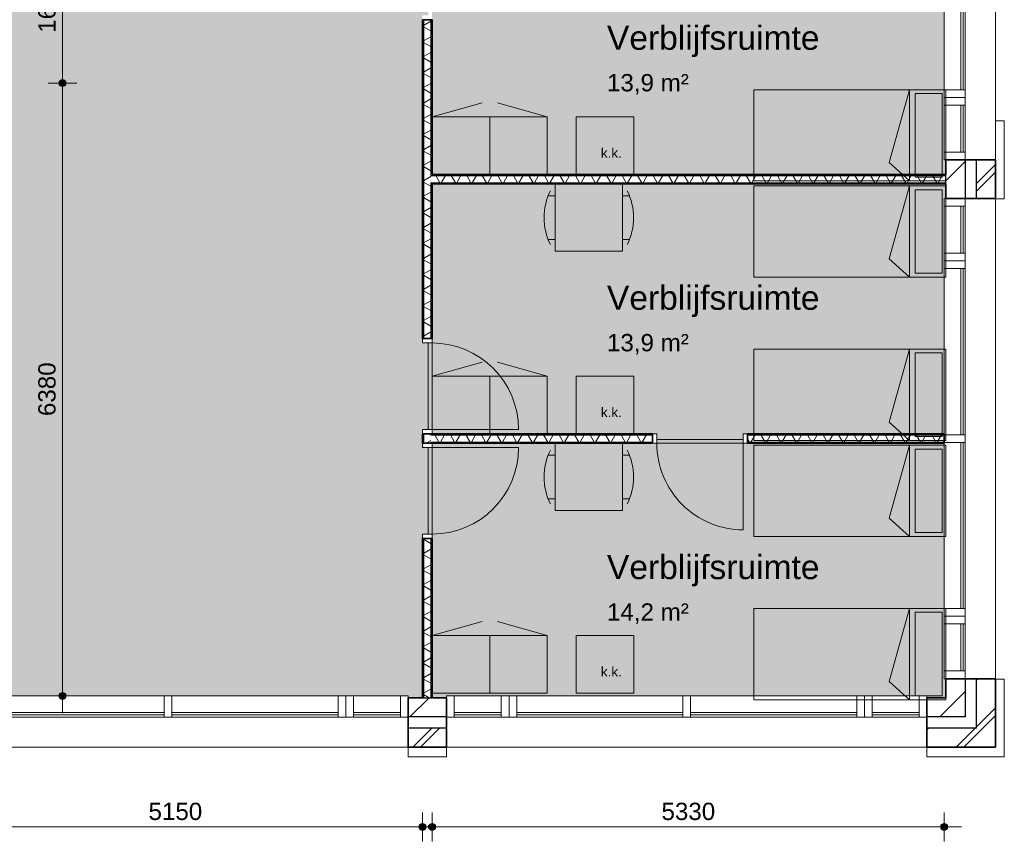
# Model space of a CAD drawing. Header units: millimetres. Extents: x 76115 to 117635, y -12665 to 37646.
# Tile 25 of 52: x 100804 to 111054, y 2172 to 10726. Entities that reach past the tile are written whole.
import ezdxf

# ---------------------------------------------------------------- set-up
doc = ezdxf.new("R2010")
doc.units = ezdxf.units.MM
doc.linetypes.add('Hidden', pattern=[4, 2, -2])
for name, color, linetype, lineweight in [('A-ANNO-DIMS', 211, 'Continuous', 9), ('A-ANNO-DIMS-100', 211, 'Continuous', 9), ('A-AREA-IDEN', 2, 'Continuous', 13), ('A-AREA-PATT', 32, 'Continuous', 9), ('A-DETL', 90, 'Continuous', 13), ('A-DOOR', 31, 'Continuous', 18), ('A-DOOR-FRAM', 31, 'Continuous', 13), ('A-GLAZ-CURT', 52, 'Continuous', 13), ('A-GLAZ-CWMG', 51, 'Continuous', 13), ('A-WALL', 113, 'Continuous', 18), ('A-WALL-PATT', 111, 'Continuous', 35), ('G-ANNO-TEXT', 231, 'Continuous', 9), ('I-WALL', 2, 'Continuous', 18)]:
    doc.layers.add(name, color=color, linetype=linetype, lineweight=lineweight)
doc.styles.add('Arial', font='arial.ttf', dxfattribs={"height": 180})
doc.styles.add('Arial_1', font='arial.ttf', dxfattribs={"height": 250})
doc.styles.add('Arial_2', font='arial.ttf', dxfattribs={"height": 100})
doc.dimstyles.new('1_8mm', dxfattribs={"dimscale": 304.8, "dimtxt": 183.646692, "dimasz": 0.918635, "dimexe": 0.492126, "dimexo": 0.0625, "dimgap": 0.059055, "dimtad": 1, "dimdec": 0, "dimrnd": 5, "dimzin": 0, "dimdsep": 46, "dimtxsty": 'Arial', "dimblk1": 'DOTSMALL', "dimblk2": 'DOTSMALL', "dimsah": 1, "dimcen": 0.09, "dimdle": 0.590551, "dimazin": 0, "dimtfac": 1, "dimtdec": 4, "dimtix": 1, "dimtmove": 0, "dimatfit": 3, "dimfxl": 0.492126, "dimfxlon": 1, "dimtvp": 1, "dimtolj": 1, "dimtzin": 0, "dimlwd": 13, "dimlwe": 13, "dimarcsym": 2})
pattern_1 = [(45, (0, 0), (-282.8427, 282.8427), []), (45, (0, 80), (-282.8427, 282.8427), [])]
pattern_2 = [(45, (0, 0), (-212.132, 212.132), [])]
pattern_3 = [(360, (104996.73, 9041.7), (4e-13, 200), []), (360, (104996.73, 9025.7), (4e-13, 200), []), (360, (104996.73, 9009.7), (4e-13, 200), []), (360, (104996.73, 8993.7), (4e-13, 200), [])]
pattern_4 = [(90, (107771.72, 9015.55), (-200, -6e-13), []), (90, (107787.72, 9015.55), (-200, -6e-13), []), (90, (107803.72, 9015.55), (-200, -6e-13), []), (90, (107819.72, 9015.55), (-200, -6e-13), [])]
pattern_5 = [(90, (107762.22, 6315.53), (-200, -7e-13), []), (90, (107778.22, 6315.53), (-200, -7e-13), []), (90, (107794.22, 6315.53), (-200, -7e-13), []), (90, (107810.22, 6315.53), (-200, -7e-13), [])]

# ---------------------------------------------------------------- blocks, each defined once
blk = doc.blocks.new('System Panel - glas_offset-35-7501420-plot_01')
at = {"layer": 'A-GLAZ-CURT'}
for p, q in [((865, 47), (-865, 47)), ((-865, 47), (-865, 22)), ((-865, 22), (865, 22)), ((865, 22), (865, 47))]:
    blk.add_line(p, q, dxfattribs=at)
blk = doc.blocks.new('Rectangular Mullion - 80x220-V1-plot_01')
at = {"layer": 'A-GLAZ-CWMG'}
for p, q in [((80788, 36266), (82518, 36266)), ((80788, 36046), (82518, 36046))]:
    blk.add_line(p, q, dxfattribs=at)
blk = doc.blocks.new('Rectangular Mullion - 80x220-7501421-plot_01')
at = {"layer": 'A-GLAZ-CWMG'}
for p, q in [((-80, 0), (0, 0)), ((-80, -220), (-80, 0)), ((0, 0), (0, -220)), ((0, -220), (-80, -220))]:
    blk.add_line(p, q, dxfattribs=at)
blk = doc.blocks.new('Rectangular Mullion - 80x220-V2-plot_01')
at = {"layer": 'A-GLAZ-CWMG'}
for p, q in [((78978, 36266), (80708, 36266)), ((78978, 36046), (80708, 36046))]:
    blk.add_line(p, q, dxfattribs=at)
blk = doc.blocks.new('Rectangular Mullion - 80x220-7501417-plot_01')
at = {"layer": 'A-GLAZ-CWMG'}
for p, q in [((-40, 0), (40, 0)), ((-40, -220), (-40, 0)), ((40, 0), (40, -220)), ((40, -220), (-40, -220))]:
    blk.add_line(p, q, dxfattribs=at)
blk = doc.blocks.new('System Panel - glas_offset-35-7501423-plot_01')
at = {"layer": 'A-GLAZ-CURT'}
for p, q in [((245, 47), (-245, 47)), ((-245, 47), (-245, 22)), ((-245, 22), (245, 22)), ((245, 22), (245, 47))]:
    blk.add_line(p, q, dxfattribs=at)
blk = doc.blocks.new('Rectangular Mullion - 80x220-7501419-plot_01')
at = {"layer": 'A-GLAZ-CWMG'}
for p, q in [((83728, 36266), (84218, 36266)), ((83728, 36046), (84218, 36046))]:
    blk.add_line(p, q, dxfattribs=at)
blk = doc.blocks.new('Rectangular Mullion - 80x220-7501424-plot_01')
at = {"layer": 'A-GLAZ-CWMG'}
for p, q in [((-80, 0), (0, 0)), ((-80, -220), (-80, 0)), ((0, 0), (0, -220)), ((0, -220), (-80, -220))]:
    blk.add_line(p, q, dxfattribs=at)
blk = doc.blocks.new('Rectangular Mullion - 80x220-7501425-plot_01')
at = {"layer": 'A-GLAZ-CWMG'}
for p, q in [((0, 0), (-80, 0)), ((-80, 0), (-80, -220)), ((0, -220), (0, 0)), ((-80, -220), (0, -220))]:
    blk.add_line(p, q, dxfattribs=at)
blk = doc.blocks.new('Rectangular Mullion - 80x220-7501422-plot_01')
at = {"layer": 'A-GLAZ-CWMG'}
for p, q in [((0, 0), (-80, 0)), ((-80, 0), (-80, -220)), ((0, -220), (0, 0)), ((-80, -220), (0, -220))]:
    blk.add_line(p, q, dxfattribs=at)
blk = doc.blocks.new('Rectangular Mullion - 80x220-7501414-plot_01')
at = {"layer": 'A-GLAZ-CWMG'}
for p, q in [((86188, 36266), (87918, 36266)), ((86198, 36046), (87918, 36046))]:
    blk.add_line(p, q, dxfattribs=at)
blk = doc.blocks.new('Rectangular Mullion - 80x220-7501416-plot_01')
at = {"layer": 'A-GLAZ-CWMG'}
for p, q in [((84378, 36266), (86108, 36266)), ((84378, 36046), (86098, 36046))]:
    blk.add_line(p, q, dxfattribs=at)
blk = doc.blocks.new('200_32_ISR_deur_binnen - dagmaat 0900x2300-7594412-plot_01')
at = {"layer": 'A-DOOR', "lineweight": 13}
blk.add_hatch(color=256, dxfattribs=at).paths.add_polyline_path([(-450, 10), (450, 10), (450, 50), (-450, 50)])
for p, q in [((-450, 50), (-450, 950)), ((-450, 50), (450, 50)), ((-450, 50), (-450, 10)), ((450, 50), (-450, 50)), ((-450, 10), (450, 10)), ((450, 10), (450, 50))]:
    blk.add_line(p, q, dxfattribs=at)
at = {"layer": 'A-DOOR', "linetype": 'Hidden', "lineweight": 13}
blk.add_line((-450, 10), (450, 10), dxfattribs=at)
at = {"layer": 'A-DOOR', "lineweight": 13}
blk.add_arc((-450, 50), 900, 360, 90, dxfattribs=at)
at = {"layer": 'A-DOOR-FRAM'}
for p, q in [((-450, 50), (-495, 50)), ((-450, -50), (-450, 50)), ((495, 50), (450, 50)), ((450, 50), (450, -50)), ((-495, -50), (-450, -50)), ((450, -50), (495, -50))]:
    blk.add_line(p, q, dxfattribs=at)
blk = doc.blocks.new('200_32_ISR_deur_binnen - dagmaat 0900x2300-7594411-plot_01')
at = {"layer": 'A-DOOR', "lineweight": 13}
blk.add_hatch(color=256, dxfattribs=at).paths.add_polyline_path([(450, -10), (-450, -10), (-450, -50), (450, -50)])
at = {"layer": 'A-DOOR', "linetype": 'Hidden', "lineweight": 13}
blk.add_line((-450, -10), (450, -10), dxfattribs=at)
at = {"layer": 'A-DOOR', "lineweight": 13}
for p, q in [((-450, -10), (450, -10)), ((-450, -50), (-450, -10)), ((-450, -50), (-450, -950)), ((-450, -50), (450, -50)), ((450, -50), (-450, -50)), ((450, -10), (450, -50))]:
    blk.add_line(p, q, dxfattribs=at)
blk.add_arc((-450, -50), 900, 270, 0, dxfattribs=at)
at = {"layer": 'A-DOOR-FRAM'}
for p, q in [((-495, 50), (-450, 50)), ((-450, 50), (-450, -50)), ((450, -50), (450, 50)), ((450, 50), (495, 50)), ((-450, -50), (-495, -50)), ((495, -50), (450, -50))]:
    blk.add_line(p, q, dxfattribs=at)
blk = doc.blocks.new('DIMBLOCK28-plot_01')
at = {"layer": 'A-ANNO-DIMS-100', "lineweight": 25}
h = blk.add_hatch(color=256, dxfattribs=at)
edge = h.paths.add_edge_path()
edge.add_arc((105097, 2322), 35, 0, 360)
h = blk.add_hatch(color=256, dxfattribs=at)
edge = h.paths.add_edge_path()
edge.add_arc((110428, 2322), 35, 0, 360)
at = {"layer": 'A-ANNO-DIMS-100', "lineweight": 13}
for p, q in [((105097, 2322), (105097, 2472)), ((110428, 2322), (110428, 2472)), ((104917, 2322), (110608, 2322)), ((105097, 2322), (105097, 2172)), ((110428, 2322), (110428, 2172))]:
    blk.add_line(p, q, dxfattribs=at)
at = {"layer": 'A-ANNO-DIMS-100', "lineweight": 25}
for centre in [(105097, 2322), (110428, 2322)]:
    blk.add_circle(centre, 35, dxfattribs=at)
at = {"layer": 'A-ANNO-DIMS-100', "color": 0, "lineweight": 13, "insert": (107485, 2574), "char_height": 180, "width": 664.52, "attachment_point": 1, "line_spacing_factor": 0.941778, "style": 'Arial'}
blk.add_mtext('5330', dxfattribs=at)
blk = doc.blocks.new('_DotSmall')
at = {"color": 0, "linetype": 'ByBlock', "const_width": 0.5}
blk.add_lwpolyline([(-0.0625, 0, 1), (0.0625, 0, 1)], format="xyb", close=True, dxfattribs=at)
blk = doc.blocks.new('DIMBLOCK53-plot_01')
at = {"layer": 'A-ANNO-DIMS-100', "lineweight": 25}
h = blk.add_hatch(color=256, dxfattribs=at)
edge = h.paths.add_edge_path()
edge.add_arc((101249, 11666), 35, 0, 360)
h = blk.add_hatch(color=256, dxfattribs=at)
edge = h.paths.add_edge_path()
edge.add_arc((101249, 10066), 35, 0, 360)
at = {"layer": 'A-ANNO-DIMS-100', "lineweight": 13}
for p, q in [((101249, 11846), (101249, 10066)), ((101249, 11666), (101099, 11666)), ((101249, 11666), (101399, 11666)), ((101249, 10066), (101099, 10066)), ((101249, 10066), (101399, 10066))]:
    blk.add_line(p, q, dxfattribs=at)
at = {"layer": 'A-ANNO-DIMS-100', "lineweight": 25}
for centre in [(101249, 11666), (101249, 10066)]:
    blk.add_circle(centre, 35, dxfattribs=at)
at = {"layer": 'A-ANNO-DIMS-100', "color": 0, "lineweight": 13, "insert": (100997, 10589), "char_height": 180, "width": 664.52, "attachment_point": 1, "rotation": 90, "line_spacing_factor": 0.941778, "style": 'Arial'}
blk.add_mtext('1600', dxfattribs=at)
blk = doc.blocks.new('DIMBLOCK54-plot_01')
at = {"layer": 'A-ANNO-DIMS-100', "lineweight": 25}
h = blk.add_hatch(color=256, dxfattribs=at)
edge = h.paths.add_edge_path()
edge.add_arc((101249, 10066), 35, 0, 360)
h = blk.add_hatch(color=256, dxfattribs=at)
edge = h.paths.add_edge_path()
edge.add_arc((101249, 3686), 35, 0, 360)
at = {"layer": 'A-ANNO-DIMS-100', "lineweight": 13}
for p, q in [((101249, 10066), (101099, 10066)), ((101249, 10066), (101249, 3506)), ((101249, 10066), (101399, 10066)), ((101249, 3686), (101099, 3686)), ((101249, 3686), (101399, 3686))]:
    blk.add_line(p, q, dxfattribs=at)
at = {"layer": 'A-ANNO-DIMS-100', "lineweight": 25}
for centre in [(101249, 10066), (101249, 3686)]:
    blk.add_circle(centre, 35, dxfattribs=at)
at = {"layer": 'A-ANNO-DIMS-100', "color": 0, "lineweight": 13, "insert": (100997, 6599), "char_height": 180, "width": 664.52, "attachment_point": 1, "rotation": 90, "line_spacing_factor": 0.941778, "style": 'Arial'}
blk.add_mtext('6380', dxfattribs=at)
blk = doc.blocks.new('DIMBLOCK56-plot_01')
at = {"layer": 'A-ANNO-DIMS-100', "lineweight": 25}
h = blk.add_hatch(color=256, dxfattribs=at)
edge = h.paths.add_edge_path()
edge.add_arc((99848, 2322), 35, 0, 360)
h = blk.add_hatch(color=256, dxfattribs=at)
edge = h.paths.add_edge_path()
edge.add_arc((104997, 2322), 35, 0, 360)
at = {"layer": 'A-ANNO-DIMS-100', "lineweight": 13}
for p, q in [((99848, 2322), (99848, 2472)), ((104997, 2322), (104997, 2472)), ((99668, 2322), (105177, 2322)), ((99848, 2322), (99848, 2172)), ((104997, 2322), (104997, 2172))]:
    blk.add_line(p, q, dxfattribs=at)
at = {"layer": 'A-ANNO-DIMS-100', "lineweight": 25}
for centre in [(99848, 2322), (104997, 2322)]:
    blk.add_circle(centre, 35, dxfattribs=at)
at = {"layer": 'A-ANNO-DIMS-100', "color": 0, "lineweight": 13, "insert": (102145, 2574), "char_height": 180, "width": 664.52, "attachment_point": 1, "line_spacing_factor": 0.941778, "style": 'Arial'}
blk.add_mtext('5150', dxfattribs=at)

msp = doc.modelspace()

# ---------------------------------------------------------------- hatches: boundary and pattern name
at = {"layer": 'A-AREA-PATT'}
h = msp.add_hatch(color=9, dxfattribs=at)
h.paths.add_polyline_path([(104851.7, 3666.6), (104996.7, 3666.6), (104996.7, 5370.5), (105046.7, 5370.5), (105046.7, 6270.5), (104996.7, 6270.5), (104996.7, 6460.5), (105046.7, 6460.5), (105046.7, 7360.5), (104996.7, 7360.5), (104996.7, 10770.6), (105046.7, 10770.6), (105046.7, 11670.6), (104996.7, 11670.6), (104996.7, 11860.6), (105046.7, 11860.6), (105046.7, 12760.6), (104996.7, 12760.6), (104996.7, 14516.8), (109547.8, 14516.8), (109547.8, 16170.6), (109597.8, 16170.6), (109597.8, 17070.6), (109547.8, 17070.6), (109547.8, 17260.6), (109597.8, 17260.6), (109597.8, 18160.6), (109547.8, 18160.6), (109547.8, 21570.6), (109597.8, 21570.6), (109597.8, 22470.6), (109547.8, 22470.6), (109547.8, 22660.6), (109597.8, 22660.6), (109597.8, 23560.6), (109547.8, 23560.6), (109547.8, 26970.7), (109597.8, 26970.7), (109597.8, 27870.7), (109547.8, 27870.7), (109547.8, 28060.7), (109597.8, 28060.7), (109597.8, 28960.7), (109547.8, 28960.7), (109547.8, 32370.7), (109597.8, 32370.7), (109597.8, 33270.7), (109547.8, 33270.7), (109547.8, 33460.7), (109597.8, 33460.7), (109597.8, 34360.7), (109547.8, 34360.7), (109547.8, 36045.8), (107797.8, 36045.8), (107797.8, 30115.8), (106042.8, 30115.8), (106042.8, 30165.8), (105142.8, 30165.8), (105142.8, 30115.8), (104952.8, 30115.8), (104952.8, 30165.8), (104052.8, 30165.8), (104052.8, 30115.8), (100642.7, 30115.8), (100642.7, 30165.8), (99742.7, 30165.8), (99742.7, 30115.8), (99552.7, 30115.8), (99552.7, 30165.8), (98652.7, 30165.8), (98652.7, 30115.8), (95242.7, 30115.8), (95242.7, 30165.8), (94342.7, 30165.8), (94342.7, 30115.8), (94152.7, 30115.8), (94152.7, 30165.8), (93252.7, 30165.8), (93252.7, 30115.8), (89842.7, 30115.8), (89842.7, 30165.8), (88942.7, 30165.8), (88942.7, 30115.8), (88752.7, 30115.8), (88752.7, 30165.8), (87852.7, 30165.8), (87852.7, 30115.8), (86097.7, 30115.8), (86097.7, 36045.8), (84347.7, 36045.8), (84347.7, 34360.8), (84297.7, 34360.8), (84297.7, 33460.8), (84347.7, 33460.8), (84347.7, 33270.8), (84297.7, 33270.8), (84297.7, 32370.8), (84347.7, 32370.8), (84347.7, 28960.8), (84297.7, 28960.8), (84297.7, 28060.8), (84347.7, 28060.8), (84347.7, 27870.8), (84297.7, 27870.8), (84297.7, 26970.8), (84347.7, 26970.8), (84347.7, 23560.7), (84297.7, 23560.7), (84297.7, 22660.7), (84347.7, 22660.7), (84347.7, 22470.7), (84297.7, 22470.7), (84297.7, 21570.7), (84347.7, 21570.7), (84347.7, 18160.7), (84297.7, 18160.7), (84297.7, 17260.7), (84347.7, 17260.7), (84347.7, 17070.7), (84297.7, 17070.7), (84297.7, 16170.7), (84347.7, 16170.7), (84347.7, 12760.7), (84297.7, 12760.7), (84297.7, 11860.7), (84347.7, 11860.7), (84347.7, 11670.7), (84297.7, 11670.7), (84297.7, 10770.7), (84347.7, 10770.7), (84347.7, 7360.6), (84297.7, 7360.6), (84297.7, 6460.6), (84347.7, 6460.6), (84347.7, 6270.6), (84297.7, 6270.6), (84297.7, 5370.6), (84347.7, 5370.6), (84347.7, 3685.6), (86107.7, 3685.6), (86107.7, 5265.6), (86157.7, 5265.6), (86157.7, 6165.6), (86107.7, 6165.6), (86107.7, 6265.6), (85847.4, 6265.6), (85847.4, 14015.7), (94347.7, 14015.7), (94347.7, 12810.7), (94297.7, 12810.7), (94297.7, 11910.7), (94347.7, 11910.7), (94347.7, 10065.7), (96777.8, 10065.7), (96777.8, 10665.7), (96827.8, 10665.7), (96827.8, 11565.7), (96777.8, 11565.7), (96777.8, 14015.7), (100677.8, 14015.7), (100677.8, 6265.6), (99847.7, 6265.6), (99847.7, 3685.6), (100417.7, 3685.6), (100417.8, 3685.6), (104847.8, 3685.6), (104847.8, 3666.6)])
h.paths.add_polyline_path([(99797.7, 4065.6), (99807.7, 4065.6), (99807.7, 5865.6), (99797.7, 5865.6), (99797.7, 4460.5)])
h.paths.add_polyline_path([(85887.4, 6410.6), (85897.4, 6410.6), (85897.4, 7310.6), (85887.4, 7309.8)])
h.paths.add_polyline_path([(95192.7, 9965.7), (95992.7, 9965.7), (95992.7, 10025.7), (94392.7, 10025.7), (94392.7, 9965.7)])
h.paths.add_polyline_path([(102647.6, 11465.4), (102047.6, 11465.4), (102047.6, 12065.4), (102647.6, 12065.4), (102647.6, 11583.8)])
h.paths.add_polyline_path([(99177.8, 13965.7), (99177.8, 13975.7), (98277.8, 13975.7), (98277.8, 13965.7)])
h.paths.add_polyline_path([(86947.4, 13965.7), (86947.4, 13975.7), (86047.4, 13975.7), (86047.4, 13965.7), (86447.4, 13965.7)])
h.paths.add_polyline_path([(100479.8, 15865.8), (100089.8, 15865.8), (100089.8, 15915.8), (99189.8, 15915.8), (99189.8, 15865.8), (96379.8, 15865.8), (96379.8, 15915.8), (95479.8, 15915.8), (95479.8, 15865.8), (94769.8, 15865.8), (94769.8, 15915.8), (93869.8, 15915.8), (93869.8, 15865.8), (93204.8, 15865.8), (93204.8, 15915.8), (92304.8, 15915.8), (92304.8, 15865.8), (91639.8, 15865.8), (91639.8, 15915.8), (90739.8, 15915.8), (90739.8, 15865.8), (90074.8, 15865.8), (90074.8, 15915.8), (89174.8, 15915.8), (89174.8, 15865.8), (88509.8, 15865.8), (88509.8, 15915.8), (87609.8, 15915.8), (87609.8, 15865.8), (86947.4, 15865.8), (86947.4, 15915.8), (86047.4, 15915.8), (86047.4, 15865.8), (85847.4, 15865.8), (85847.4, 23365.8), (86047.4, 23365.8), (86047.4, 23315.8), (86947.4, 23315.8), (86947.4, 23365.8), (87609.8, 23365.8), (87609.8, 23315.8), (88509.8, 23315.8), (88509.8, 23365.8), (89174.8, 23365.8), (89174.8, 23315.8), (90074.8, 23315.8), (90074.8, 23365.8), (90739.8, 23365.8), (90739.8, 23315.8), (91639.8, 23315.8), (91639.8, 23365.8), (92304.8, 23365.8), (92304.8, 23315.8), (93204.8, 23315.8), (93204.8, 23365.8), (93869.8, 23365.8), (93869.8, 23315.8), (94769.8, 23315.8), (94769.8, 23365.8), (95479.8, 23365.8), (95479.8, 23315.8), (96379.8, 23315.8), (96379.8, 23365.8), (99189.8, 23365.8), (99189.8, 23315.8), (100089.8, 23315.8), (100089.8, 23365.8), (100479.8, 23365.8), (100479.8, 23315.8), (101379.8, 23315.8), (101379.8, 23365.8), (104189.8, 23365.8), (104189.8, 23315.8), (105089.8, 23315.8), (105089.8, 23365.8), (105334.8, 23365.8), (105334.8, 15865.8), (105089.8, 15865.8), (105089.8, 15915.8), (104189.8, 15915.8), (104189.8, 15865.8), (101379.8, 15865.8), (101379.8, 15915.8), (100479.8, 15915.8), (100479.8, 15878.3)])
h.paths.add_polyline_path([(85897.4, 24961.5), (85847.4, 24961.5), (85847.4, 25561.5), (85948.2, 25561.5), (85948.2, 28065.8), (88547.4, 28065.8), (88547.4, 28265.6), (89147.4, 28265.6), (89147.4, 28065.8), (105497.8, 28065.8), (105497.8, 25165.7), (86447.4, 25165.7), (86447.4, 24961.5)])
h.paths.add_polyline_path([(99746.3, 25205.7), (99785.4, 25205.7), (99785.4, 25265.7), (99010.4, 25265.7), (99010.4, 25205.7)])
h.paths.add_polyline_path([(100647.9, 25205.7), (101547.9, 25205.7), (101547.9, 25265.7), (100647.9, 25265.7)])
h.paths.add_polyline_path([(95284.8, 25205.7), (95935.2, 25205.7), (95935.2, 25265.7), (95160.2, 25265.7), (95160.2, 25205.7)])
h.paths.add_polyline_path([(101547.9, 27965.8), (101547.9, 28025.8), (100647.9, 28025.8), (100647.9, 27965.8), (101533.2, 27965.8)])
h.paths.add_polyline_path([(93619.7, 28015.8), (93747.2, 28015.8), (93747.2, 28025.8), (92847.2, 28025.8), (92847.2, 28015.8)])
h.paths.add_polyline_path([(90097.3, 28015.8), (90096.7, 28025.8), (89197.3, 28025.8), (89197.3, 28015.8), (89535.4, 28015.8)])
h.paths.add_polyline_path([(87048.2, 28015.8), (87048.2, 28025.8), (86148.2, 28025.8), (86148.2, 28015.8)])
h = msp.add_hatch(color=9, dxfattribs=at)
h.paths.add_polyline_path([(110427.7, 9115.5), (110446.7, 9115.5), (110446.7, 9265.5), (110427.7, 9265.5), (110427.7, 11715.6), (105096.7, 11715.6), (105096.7, 9115.5), (109957.2, 9115.5)])
h.paths.add_polyline_path([(105056.7, 10770.6), (105056.7, 11670.6), (105046.7, 11670.6), (105046.7, 10770.6)])
h.paths.add_polyline_path([(108135.8, 11755.6), (108336.7, 11755.6), (108336.7, 11765.6), (107436.7, 11765.6), (107436.7, 11755.6)])
h = msp.add_hatch(color=9, dxfattribs=at)
h.paths.add_polyline_path([(107436.7, 6365.5), (108336.7, 6365.5), (108336.7, 6415.5), (110427.7, 6415.5), (110427.7, 8865.5), (110446.7, 8865.5), (110446.7, 9015.5), (105096.7, 9015.5), (105096.7, 6415.5), (107436.7, 6415.5), (107436.7, 6403)])
h.paths.add_polyline_path([(105056.7, 6460.5), (105056.7, 7360.5), (105046.7, 7360.5), (105046.7, 6460.5)])
h = msp.add_hatch(color=9, dxfattribs=at)
h.paths.add_polyline_path([(110427.7, 3666.6), (110446.7, 3666.6), (110446.7, 3865.5), (110427.7, 3865.5), (110427.7, 6315.5), (105096.7, 6315.5), (105096.7, 3666.6), (105247.8, 3666.6), (105247.8, 3685.6), (110247.8, 3685.6), (110247.8, 3666.6)])
h.paths.add_polyline_path([(105056.7, 5370.5), (105056.7, 6270.5), (105046.7, 6270.5), (105046.7, 5370.5)])
h.paths.add_polyline_path([(107436.7, 6355.5), (108336.7, 6355.5), (108336.7, 6365.5), (107436.7, 6365.5)])
at = {"layer": 'A-WALL-PATT', "lineweight": 9}
h = msp.add_hatch(dxfattribs=at)
h.set_pattern_fill('FP_39', color=256, angle=90, style=0, pattern_type=2)
h.set_pattern_definition(pattern_3)
h.paths.add_polyline_path([(105009.2, 3666.6), (105009.2, 5325.5), (104996.7, 5325.5), (104996.7, 3666.6)])
h.paths.add_polyline_path([(105009.2, 6315.5), (105009.2, 6415.5), (104996.7, 6415.5), (104996.7, 6315.5)])
h.paths.add_polyline_path([(104996.7, 7405.5), (105009.2, 7405.5), (105009.2, 10725.6), (104996.7, 10725.6), (104996.7, 8734.5)])
h.paths.add_polyline_path([(105009.2, 11715.6), (105009.2, 11815.6), (104996.7, 11815.6), (104996.7, 11715.6)])
h.paths.add_polyline_path([(105009.2, 12805.6), (105009.2, 14504.3), (104996.7, 14504.3), (104996.7, 12805.6)])
h = msp.add_hatch(dxfattribs=at)
h.set_pattern_fill('FP_2', color=256, angle=45, style=0, pattern_type=2)
h.set_pattern_definition(pattern_2)
h.paths.add_polyline_path([(110446.7, 3666.6), (110646.7, 3666.6), (110646.7, 3865.5), (110446.7, 3865.5)])
h.paths.add_polyline_path([(110646.7, 8865.5), (110646.7, 9265.5), (110446.7, 9265.5), (110446.7, 8865.5)])
h.paths.add_polyline_path([(110646.7, 14265.8), (110646.7, 14466.8), (110446.7, 14466.8), (110446.7, 14265.8)])
h = msp.add_hatch(dxfattribs=at)
h.set_pattern_fill('FP_40', color=256, angle=60, style=0, pattern_type=2)
h.set_pattern_definition([(330, (104996.73, 9041.7), (70, 121.2436), []), (30, (104996.73, 9041.7), (-70, 121.2436), [])])
h.paths.add_polyline_path([(105084.2, 3666.6), (105084.2, 5325.5), (105009.2, 5325.5), (105009.2, 3666.6)])
h.paths.add_polyline_path([(105009.2, 6315.5), (105084.2, 6315.5), (105084.2, 6415.5), (105009.2, 6415.5)])
h.paths.add_polyline_path([(105084.2, 7405.5), (105084.2, 10725.6), (105009.2, 10725.6), (105009.2, 7405.5)])
h.paths.add_polyline_path([(105009.2, 11715.6), (105084.2, 11715.6), (105084.2, 11815.6), (105009.2, 11815.6)])
h.paths.add_polyline_path([(105009.2, 12805.6), (105084.2, 12805.6), (105084.2, 14429.3), (105009.2, 14429.3), (105009.2, 13008.5)])
h = msp.add_hatch(dxfattribs=at)
h.set_pattern_fill('FP_39', color=256, angle=90, style=0, pattern_type=2)
h.set_pattern_definition(pattern_3)
h.paths.add_polyline_path([(105084.2, 3666.6), (105096.7, 3666.6), (105096.7, 5325.5), (105084.2, 5325.5), (105084.2, 4460.5)])
h.paths.add_polyline_path([(105084.2, 6315.5), (105096.7, 6315.5), (105096.7, 6328), (105084.2, 6328)])
h.paths.add_polyline_path([(105096.7, 6403), (105096.7, 6415.5), (105084.2, 6415.5), (105084.2, 6403)])
h.paths.add_polyline_path([(105084.2, 7405.5), (105096.7, 7405.5), (105096.7, 9028), (105084.2, 9028), (105084.2, 8734.5)])
h.paths.add_polyline_path([(105084.2, 9103), (105096.7, 9103), (105096.7, 10725.6), (105084.2, 10725.6)])
h.paths.add_polyline_path([(105084.2, 11715.6), (105096.7, 11715.6), (105096.7, 11728.1), (105084.2, 11728.1)])
h.paths.add_polyline_path([(105096.7, 11803.1), (105096.7, 11815.6), (105084.2, 11815.6), (105084.2, 11803.1)])
h.paths.add_polyline_path([(105096.7, 12805.6), (105096.7, 14416.8), (105084.2, 14416.8), (105084.2, 12805.6)])
h = msp.add_hatch(dxfattribs=at)
h.set_pattern_fill('FP_1', color=256, style=0, pattern_type=2)
h.set_pattern_definition(pattern_1)
h.paths.add_polyline_path([(110761.7, 3351.6), (110961.7, 3351.6), (110961.7, 3865.5), (110761.7, 3865.5), (110761.7, 3466.6)])
h.paths.add_polyline_path([(110961.7, 8865.5), (110961.7, 9265.5), (110761.7, 9265.5), (110761.7, 8865.5)])
h = msp.add_hatch(dxfattribs=at)
h.set_pattern_fill('FP_44', color=256, angle=60, style=0, pattern_type=2)
h.set_pattern_definition([(60, (107771.72, 9015.55), (-121.2436, 70), []), (120, (107771.72, 9015.55), (-121.2436, -70), [])])
h.paths.add_polyline_path([(109957.2, 9028), (110446.7, 9028), (110446.7, 9103), (105084.2, 9103), (105084.2, 9028), (105872.8, 9028)])
h = msp.add_hatch(dxfattribs=at)
h.set_pattern_fill('FP_43', color=256, angle=90, style=0, pattern_type=2)
h.set_pattern_definition(pattern_4)
h.paths.add_polyline_path([(110446.7, 9103), (110446.7, 9115.5), (105096.7, 9115.5), (105096.7, 9103), (109957.2, 9103)])
h = msp.add_hatch(dxfattribs=at)
h.set_pattern_fill('FP_43', color=256, angle=90, style=0, pattern_type=2)
h.set_pattern_definition(pattern_4)
h.paths.add_polyline_path([(110446.7, 9015.5), (110446.7, 9028), (105096.7, 9028), (105096.7, 9015.5), (109957.2, 9015.5)])
h = msp.add_hatch(dxfattribs=at)
h.set_pattern_fill('FP_48', color=256, angle=60, style=0, pattern_type=2)
h.set_pattern_definition([(60, (107762.22, 6315.53), (-121.2436, 70), []), (120, (107762.22, 6315.53), (-121.2436, -70), [])])
h.paths.add_polyline_path([(109957.2, 6328), (110427.7, 6328), (110427.7, 6403), (108381.7, 6403), (108381.7, 6328)])
h.paths.add_polyline_path([(107391.7, 6328), (107391.7, 6403), (105084.2, 6403), (105084.2, 6328), (105872.8, 6328)])
h = msp.add_hatch(dxfattribs=at)
h.set_pattern_fill('FP_47', color=256, angle=90, style=0, pattern_type=2)
h.set_pattern_definition(pattern_5)
h.paths.add_polyline_path([(109957.2, 6403), (110427.7, 6403), (110427.7, 6415.5), (108381.7, 6415.5), (108381.7, 6403)])
h.paths.add_polyline_path([(107391.7, 6403), (107391.7, 6415.5), (105096.7, 6415.5), (105096.7, 6403), (105872.8, 6403)])
h = msp.add_hatch(dxfattribs=at)
h.set_pattern_fill('FP_47', color=256, angle=90, style=0, pattern_type=2)
h.set_pattern_definition(pattern_5)
h.paths.add_polyline_path([(110427.7, 6315.5), (110427.7, 6328), (108381.7, 6328), (108381.7, 6315.5), (109957.2, 6315.5)])
h.paths.add_polyline_path([(107391.7, 6315.5), (107391.7, 6328), (105096.7, 6328), (105096.7, 6315.5), (105872.8, 6315.5)])
h = msp.add_hatch(dxfattribs=at)
h.set_pattern_fill('FP_2', color=256, angle=45, style=0, pattern_type=2)
h.set_pattern_definition(pattern_2)
h.paths.add_polyline_path([(110646.7, 3466.6), (110646.7, 3666.6), (110247.8, 3666.6), (110247.8, 3466.6)])
h.paths.add_polyline_path([(105247.8, 3466.6), (105247.8, 3666.6), (104847.8, 3666.6), (104847.8, 3466.6), (104851.7, 3466.6)])
h.paths.add_polyline_path([(99961.7, 3466.6), (100161.7, 3466.6), (100161.7, 3666.6), (99846.7, 3666.6), (99846.7, 3466.6)])
h = msp.add_hatch(dxfattribs=at)
h.set_pattern_fill('FP_1', color=256, style=0, pattern_type=2)
h.set_pattern_definition(pattern_1)
h.paths.add_polyline_path([(110247.8, 3151.6), (110961.7, 3151.6), (110961.7, 3351.6), (110247.8, 3351.6)])
h.paths.add_polyline_path([(105247.8, 3151.6), (105247.8, 3351.6), (104847.8, 3351.6), (104847.8, 3151.6), (104851.7, 3151.6)])

# ---------------------------------------------------------------- linework, layer by layer
at = {"layer": 'A-DETL', "lineweight": 9}
for p, q in [((108446.7, 9046.5), (108446.7, 9996.5)), ((108446.7, 9996.5), (110446.7, 9996.5)), ((109854.9, 9237.2), (110066.7, 9996.5)), ((110066.7, 9996.5), (110066.7, 9046.5)), ((110406.7, 9956.5), (110126.7, 9956.5)), ((110126.7, 9956.5), (110126.7, 9086.5)), ((110406.7, 9086.5), (110406.7, 9956.5)), ((110446.7, 9046.5), (110446.7, 9996.5)), ((110066.7, 9046.5), (109854.9, 9237.2)), ((110446.7, 9046.5), (108446.7, 9046.5)), ((110126.7, 9086.5), (110406.7, 9086.5)), ((108446.7, 8045.5), (108446.7, 8995.5)), ((108446.7, 8995.5), (110446.7, 8995.5)), ((109854.9, 8236.2), (110066.7, 8995.5)), ((110066.7, 8995.5), (110066.7, 8045.5)), ((110406.7, 8955.5), (110126.7, 8955.5)), ((110126.7, 8955.5), (110126.7, 8085.5)), ((110406.7, 8085.5), (110406.7, 8955.5)), ((110446.7, 8045.5), (110446.7, 8995.5)), ((110066.7, 8045.5), (109854.9, 8236.2)), ((110446.7, 8045.5), (108446.7, 8045.5)), ((110126.7, 8085.5), (110406.7, 8085.5)), ((108446.7, 6346.5), (108446.7, 7296.5)), ((108446.7, 7296.5), (110446.7, 7296.5)), ((109854.9, 6537.2), (110066.7, 7296.5)), ((110066.7, 7296.5), (110066.7, 6346.5)), ((110446.7, 6346.5), (110446.7, 7296.5)), ((110406.7, 7256.5), (110126.7, 7256.5)), ((110126.7, 7256.5), (110126.7, 6386.5)), ((110406.7, 6386.5), (110406.7, 7256.5)), ((110066.7, 6346.5), (109854.9, 6537.2)), ((110126.7, 6386.5), (110406.7, 6386.5)), ((110446.7, 6346.5), (108446.7, 6346.5)), ((108446.7, 5345.5), (108446.7, 6295.5)), ((108446.7, 6295.5), (110446.7, 6295.5)), ((109854.9, 5536.2), (110066.7, 6295.5)), ((110066.7, 6295.5), (110066.7, 5345.5)), ((110406.7, 6255.5), (110126.7, 6255.5)), ((110126.7, 6255.5), (110126.7, 5385.5)), ((110406.7, 5385.5), (110406.7, 6255.5)), ((110446.7, 5345.5), (110446.7, 6295.5)), ((110066.7, 5345.5), (109854.9, 5536.2)), ((110446.7, 5345.5), (108446.7, 5345.5)), ((110126.7, 5385.5), (110406.7, 5385.5)), ((108446.7, 3646.5), (108446.7, 4596.5)), ((108446.7, 4596.5), (110446.7, 4596.5)), ((109854.9, 3837.2), (110066.7, 4596.5)), ((110066.7, 4596.5), (110066.7, 3646.5)), ((110406.7, 4556.5), (110126.7, 4556.5)), ((110126.7, 4556.5), (110126.7, 3686.5)), ((110406.7, 3686.5), (110406.7, 4556.5)), ((110446.7, 3646.5), (110446.7, 4596.5)), ((110066.7, 3646.5), (109854.9, 3837.2)), ((110446.7, 3646.5), (108446.7, 3646.5)), ((110126.7, 3686.5), (110406.7, 3686.5))]:
    msp.add_line(p, q, dxfattribs=at)
at = {"layer": 'A-DETL'}
for p, q in [((105096.7, 9715.5), (105616.9, 9860.6)), ((106296.7, 9715.5), (105776.6, 9860.6)), ((105696.7, 9715.5), (105096.7, 9715.5)), ((105096.7, 9115.5), (105096.7, 9715.5)), ((105696.7, 9115.5), (105696.7, 9715.5)), ((106296.7, 9715.5), (105696.7, 9715.5)), ((106296.7, 9115.5), (106296.7, 9715.5)), ((106596.7, 9115.5), (106596.7, 9715.5)), ((106596.7, 9715.5), (107196.7, 9715.5)), ((107196.7, 9715.5), (107196.7, 9115.5)), ((105096.7, 9115.5), (105696.7, 9115.5)), ((105696.7, 9115.5), (106296.7, 9115.5)), ((107196.7, 9115.5), (106596.7, 9115.5)), ((107078.7, 9015.5), (106378.7, 9015.5)), ((106378.7, 9015.5), (106378.7, 8315.5)), ((107078.7, 8315.5), (107078.7, 9015.5)), ((106305.4, 8890.7), (106378.7, 8890.7)), ((107152.1, 8890.7), (107078.7, 8890.7)), ((106305.4, 8438.3), (106378.7, 8438.3)), ((107152.1, 8438.3), (107078.7, 8438.3)), ((106378.7, 8315.5), (107078.7, 8315.5)), ((105096.7, 7015.5), (105616.9, 7160.6)), ((106296.7, 7015.5), (105776.6, 7160.6)), ((105696.7, 7015.5), (105096.7, 7015.5)), ((105096.7, 6415.5), (105096.7, 7015.5)), ((105696.7, 6415.5), (105696.7, 7015.5)), ((106296.7, 7015.5), (105696.7, 7015.5)), ((106296.7, 6415.5), (106296.7, 7015.5)), ((106596.7, 6415.5), (106596.7, 7015.5)), ((106596.7, 7015.5), (107196.7, 7015.5)), ((107196.7, 7015.5), (107196.7, 6415.5)), ((105096.7, 6415.5), (105696.7, 6415.5)), ((105696.7, 6415.5), (106296.7, 6415.5)), ((107196.7, 6415.5), (106596.7, 6415.5)), ((107078.7, 6315.5), (106378.7, 6315.5)), ((106378.7, 6315.5), (106378.7, 5615.5)), ((107078.7, 5615.5), (107078.7, 6315.5)), ((106305.4, 6190.7), (106378.7, 6190.7)), ((107152.1, 6190.7), (107078.7, 6190.7)), ((106305.4, 5738.2), (106378.7, 5738.2)), ((107152.1, 5738.2), (107078.7, 5738.2)), ((106378.7, 5615.5), (107078.7, 5615.5)), ((105096.7, 4315.5), (105616.9, 4460.6)), ((106296.7, 4315.5), (105776.6, 4460.6)), ((105696.7, 4315.5), (105096.7, 4315.5)), ((105096.7, 3715.5), (105096.7, 4315.5)), ((105696.7, 3715.5), (105696.7, 4315.5)), ((106296.7, 4315.5), (105696.7, 4315.5)), ((106296.7, 3715.5), (106296.7, 4315.5)), ((106596.7, 3715.5), (106596.7, 4315.5)), ((106596.7, 4315.5), (107196.7, 4315.5)), ((107196.7, 4315.5), (107196.7, 3715.5)), ((105096.7, 3715.5), (105696.7, 3715.5)), ((105696.7, 3715.5), (106296.7, 3715.5)), ((107196.7, 3715.5), (106596.7, 3715.5))]:
    msp.add_line(p, q, dxfattribs=at)
for centre, start, end in [((106888.6, 8664.5), 153.41048, 206.58952), ((106568.9, 8664.5), 333.41048, 26.58952), ((106888.6, 5964.5), 153.41048, 206.58952), ((106568.9, 5964.5), 333.41048, 26.58952)]:
    msp.add_arc(centre, 625.6, start, end, dxfattribs=at)
at = {"layer": 'A-WALL'}
for p, q in [((110961.7, 13951.8), (110961.7, 9265.5)), ((110961.7, 9673), (111054.1, 9673)), ((111054.1, 8859), (111054.1, 9673)), ((110961.7, 8865.5), (110961.7, 3865.5)), ((110961.7, 8859), (111054.1, 8859)), ((111054.1, 3859), (110961.7, 3859)), ((111054.1, 3859), (111054.1, 3051.6)), ((104847.8, 3151.6), (100161.7, 3151.6)), ((104847.8, 3151.6), (104847.8, 3051.6)), ((105247.8, 3051.6), (105247.8, 3151.6)), ((110247.8, 3151.6), (105247.8, 3151.6)), ((110247.8, 3151.6), (110247.8, 3051.6)), ((105247.8, 3051.6), (104847.8, 3051.6)), ((110247.8, 3051.6), (111054.1, 3051.6))]:
    msp.add_line(p, q, dxfattribs=at)
at = {"layer": 'A-WALL', "lineweight": 25}
for p, q in [((105009.2, 10725.6), (105009.2, 7405.5)), ((105084.2, 10725.6), (105084.2, 9103)), ((110646.7, 9265.5), (110646.7, 8865.5)), ((110761.7, 9265.5), (110761.7, 8865.5)), ((105084.2, 9103), (110446.7, 9103)), ((105084.2, 9028), (105084.2, 7405.5)), ((105084.2, 9028), (110446.7, 9028)), ((110446.7, 9015.5), (110446.7, 9115.5)), ((105009.2, 6415.5), (105009.2, 6315.5)), ((105084.2, 6415.5), (105084.2, 6403)), ((105084.2, 6403), (107391.7, 6403)), ((108381.7, 6403), (110427.7, 6403)), ((105084.2, 6328), (105084.2, 6315.5)), ((105084.2, 6328), (107391.7, 6328)), ((108381.7, 6328), (110427.7, 6328)), ((105009.2, 5325.5), (105009.2, 3666.6)), ((105084.2, 5325.5), (105084.2, 3666.6)), ((110646.7, 3865.5), (110646.7, 3466.6)), ((110761.7, 3865.5), (110761.7, 3351.6)), ((104996.7, 3666.6), (105096.7, 3666.6)), ((105247.8, 3466.6), (104847.8, 3466.6)), ((110646.7, 3466.6), (110247.8, 3466.6)), ((105247.8, 3351.6), (104847.8, 3351.6)), ((110761.7, 3351.6), (110247.8, 3351.6))]:
    msp.add_line(p, q, dxfattribs=at)
at = {"layer": 'A-WALL', "lineweight": 35}
for p, q in [((110961.7, 9265.5), (110446.7, 9265.5)), ((110446.7, 9265.5), (110446.7, 9115.5)), ((110961.7, 8865.5), (110961.7, 9265.5)), ((110446.7, 9015.5), (110446.7, 8865.5)), ((110446.7, 8865.5), (110961.7, 8865.5)), ((110961.7, 3865.5), (110446.7, 3865.5)), ((110446.7, 3865.5), (110446.7, 3666.6)), ((110961.7, 3151.6), (110961.7, 3865.5)), ((104996.7, 3666.6), (104847.8, 3666.6)), ((104847.8, 3666.6), (104847.8, 3151.6)), ((105247.8, 3666.6), (105096.7, 3666.6)), ((105247.8, 3151.6), (105247.8, 3666.6)), ((110446.7, 3666.6), (110247.8, 3666.6)), ((110247.8, 3666.6), (110247.8, 3151.6)), ((104847.8, 3151.6), (105247.8, 3151.6)), ((110247.8, 3151.6), (110961.7, 3151.6))]:
    msp.add_line(p, q, dxfattribs=at)
at = {"layer": 'I-WALL', "lineweight": 35}
for p, q in [((105096.7, 10725.6), (104996.7, 10725.6)), ((104996.7, 10725.6), (104996.7, 7405.5)), ((105096.7, 9115.5), (105096.7, 10725.6)), ((110446.7, 9115.5), (105096.7, 9115.5)), ((105096.7, 7405.5), (105096.7, 9015.5)), ((105096.7, 9015.5), (110446.7, 9015.5)), ((104996.7, 7405.5), (105096.7, 7405.5)), ((104996.7, 6415.5), (104996.7, 6315.5)), ((107391.7, 6415.5), (104996.7, 6415.5)), ((107391.7, 6315.5), (107391.7, 6415.5)), ((110427.7, 6415.5), (108381.7, 6415.5)), ((108381.7, 6415.5), (108381.7, 6315.5)), ((110427.7, 6315.5), (110427.7, 6415.5)), ((104996.7, 6315.5), (107391.7, 6315.5)), ((108381.7, 6315.5), (110427.7, 6315.5)), ((105096.7, 5325.5), (104996.7, 5325.5)), ((104996.7, 5325.5), (104996.7, 3666.6)), ((105096.7, 3666.6), (105096.7, 5325.5))]:
    msp.add_line(p, q, dxfattribs=at)

# ---------------------------------------------------------------- block references
at = {"layer": 'A-DOOR-FRAM'}
for name, p, rotation in [('200_32_ISR_deur_binnen - dagmaat 0900x2300-7594411-plot_01', (105046.7, 6910.5), 89.99999999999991), ('200_32_ISR_deur_binnen - dagmaat 0900x2300-7594412-plot_01', (107886.7, 6365.5), 180), ('200_32_ISR_deur_binnen - dagmaat 0900x2300-7594412-plot_01', (105046.7, 5820.5), 269.9999999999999)]:
    msp.add_blockref(name, p, dxfattribs=dict(at, rotation=rotation))
at = {"layer": 'A-GLAZ-CURT', "rotation": 90.00000000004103}
for name, p in [('System Panel - glas_offset-35-7501420-plot_01', (110647.7, 10860.6)), ('System Panel - glas_offset-35-7501423-plot_01', (110647.7, 9590.5)), ('System Panel - glas_offset-35-7501423-plot_01', (110647.7, 8540.5)), ('System Panel - glas_offset-35-7501420-plot_01', (110647.7, 7270.5)), ('System Panel - glas_offset-35-7501420-plot_01', (110647.7, 5460.5)), ('System Panel - glas_offset-35-7501423-plot_01', (110647.7, 4190.5))]:
    msp.add_blockref(name, p, dxfattribs=at)
at = {"layer": 'A-GLAZ-CURT'}
for name, p in [('System Panel - glas_offset-35-7501420-plot_01', (101442.8, 3465.6)), ('System Panel - glas_offset-35-7501420-plot_01', (103252.8, 3465.6)), ('System Panel - glas_offset-35-7501423-plot_01', (104522.8, 3465.6)), ('System Panel - glas_offset-35-7501423-plot_01', (105572.8, 3465.6)), ('System Panel - glas_offset-35-7501420-plot_01', (106842.8, 3465.6)), ('System Panel - glas_offset-35-7501420-plot_01', (108652.8, 3465.6)), ('System Panel - glas_offset-35-7501423-plot_01', (109922.8, 3465.6))]:
    msp.add_blockref(name, p, dxfattribs=at)
at = {"layer": 'A-GLAZ-CWMG'}
for name, p, rotation in [('Rectangular Mullion - 80x220-7501414-plot_01', (74381.9, 97913.2), 270.0000000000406), ('Rectangular Mullion - 80x220-7501422-plot_01', (110647.7, 9915.6), 270.000000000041), ('Rectangular Mullion - 80x220-7501419-plot_01', (74381.9, 93563.2), 270.0000000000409), ('Rectangular Mullion - 80x220-7501425-plot_01', (110647.7, 9265.5), 270.000000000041), ('Rectangular Mullion - 80x220-7501419-plot_01', (74381.9, 92513.2), 270.0000000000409), ('Rectangular Mullion - 80x220-7501425-plot_01', (110647.7, 8215.5), 270.000000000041), ('Rectangular Mullion - 80x220-7501416-plot_01', (74381.9, 92513.2), 270.000000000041), ('Rectangular Mullion - 80x220-7501414-plot_01', (74381.9, 92513.2), 270.0000000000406), ('Rectangular Mullion - 80x220-7501422-plot_01', (110647.7, 4515.5), 270.000000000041), ('Rectangular Mullion - 80x220-7501419-plot_01', (74381.9, 88163.2), 270.0000000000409), ('Rectangular Mullion - 80x220-7501425-plot_01', (110647.7, 3865.5), 270.000000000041), ('Rectangular Mullion - 80x220-V1-plot_01', (183095.4, 39731.4), 180), ('Rectangular Mullion - 80x220-V2-plot_01', (183095.4, 39731.4), 180), ('Rectangular Mullion - 80x220-7501425-plot_01', (104197.8, 3465.6), 180), ('Rectangular Mullion - 80x220-7501419-plot_01', (188495.4, 39731.4), 180), ('Rectangular Mullion - 80x220-7501425-plot_01', (105247.8, 3465.6), 180), ('Rectangular Mullion - 80x220-7501419-plot_01', (189545.4, 39731.4), 180), ('Rectangular Mullion - 80x220-7501422-plot_01', (105897.8, 3465.6), 180), ('Rectangular Mullion - 80x220-V1-plot_01', (188495.4, 39731.4), 180), ('Rectangular Mullion - 80x220-V2-plot_01', (188495.4, 39731.4), 180), ('Rectangular Mullion - 80x220-7501425-plot_01', (109597.8, 3465.6), 180), ('Rectangular Mullion - 80x220-7501419-plot_01', (193895.5, 39731.4), 180)]:
    msp.add_blockref(name, p, dxfattribs=dict(at, rotation=rotation))
at = {"layer": 'A-GLAZ-CWMG', "extrusion": (0, 0, -1)}
for name, p, rotation in [('Rectangular Mullion - 80x220-7501424-plot_01', (-110647.7, 9915.6), 89.99999999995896), ('Rectangular Mullion - 80x220-7501424-plot_01', (-110647.7, 8865.5), 89.99999999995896), ('Rectangular Mullion - 80x220-7501421-plot_01', (-110647.7, 8215.5), 89.99999999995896), ('Rectangular Mullion - 80x220-7501417-plot_01', (-110647.7, 6365.5), 89.99999999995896), ('Rectangular Mullion - 80x220-7501424-plot_01', (-110647.7, 4515.5), 89.99999999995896), ('Rectangular Mullion - 80x220-7501417-plot_01', (-102347.8, 3465.6), 180), ('Rectangular Mullion - 80x220-7501421-plot_01', (-104197.8, 3465.6), 180), ('Rectangular Mullion - 80x220-7501424-plot_01', (-104847.8, 3465.6), 180), ('Rectangular Mullion - 80x220-7501424-plot_01', (-105897.8, 3465.6), 180), ('Rectangular Mullion - 80x220-7501417-plot_01', (-107747.8, 3465.6), 180), ('Rectangular Mullion - 80x220-7501421-plot_01', (-109597.8, 3465.6), 180), ('Rectangular Mullion - 80x220-7501424-plot_01', (-110247.8, 3465.6), 180)]:
    msp.add_blockref(name, p, dxfattribs=dict(at, rotation=rotation))

# ---------------------------------------------------------------- texts
at = {"layer": 'A-AREA-IDEN', "lineweight": 9, "attachment_point": 1}
for s, insert, char_height, width, style in [('Verblijfsruimte', (106917.6, 10661.9), 250, 2677.636, 'Arial_1'), ('13,9 m²', (106917.6, 10159.5), 180, 1010.126, 'Arial'), ('Verblijfsruimte', (106917.6, 7955.7), 250, 2677.636, 'Arial_1'), ('13,9 m²', (106917.6, 7453.4), 180, 1010.126, 'Arial'), ('Verblijfsruimte', (106917.6, 5151.8), 250, 2677.636, 'Arial_1'), ('14,2 m²', (106917.6, 4649.4), 180, 1010.126, 'Arial')]:
    msp.add_mtext(s, dxfattribs=dict(at, insert=insert, char_height=char_height, width=width, style=style))
at = {"layer": 'G-ANNO-TEXT', "color": 7, "char_height": 100, "width": 256.54, "attachment_point": 1, "style": 'Arial_2'}
for insert in [(106854.6, 9388.2), (106854.6, 6688.2), (106854.6, 3988.2)]:
    msp.add_mtext('k.k.', dxfattribs=dict(at, insert=insert))

# ---------------------------------------------------------------- dimensions: what is measured, and where the dimension line sits
at = {"layer": 'A-ANNO-DIMS', "lineweight": 13}
for base, p1, p2, override, picture, middle in [((101248.8, 10065.7), (101098.8, 11665.7), (101098.8, 10065.7), {"dimpost": '<>', "dimfxl": 1600.011285}, 'DIMBLOCK53-plot_01', (101138.9, 10865.7)), ((101248.8, 3685.6), (101098.8, 10065.7), (101398.8, 3685.6), {"dimpost": '<>', "dimfxl": 6387.090729}, 'DIMBLOCK54-plot_01', (101138.8, 6875.6))]:
    dim = msp.add_linear_dim(base=base, p1=p1, p2=p2, angle=90, dimstyle='1_8mm', override=override, dxfattribs=at)
    dim.commit()
    dim.dimension.update_dxf_attribs({"geometry": picture, "text_midpoint": middle})
for base, p1, p2, override, picture, middle in [((104996.7, 2322.4), (99847.7, 2472.4), (104996.7, 2472.4), {"dimpost": '<>', "dimfxl": 5148.986421}, 'DIMBLOCK56-plot_01', (102422.2, 2432.4)), ((110427.7, 2322.4), (105096.7, 2472.4), (110427.7, 2472.4), {"dimpost": '<>', "dimfxl": 5330.981104}, 'DIMBLOCK28-plot_01', (107762.2, 2432.4))]:
    dim = msp.add_linear_dim(base=base, p1=p1, p2=p2, dimstyle='1_8mm', override=override, dxfattribs=at)
    dim.commit()
    dim.dimension.update_dxf_attribs({"geometry": picture, "text_midpoint": middle})

doc.saveas('drawing.dxf')
